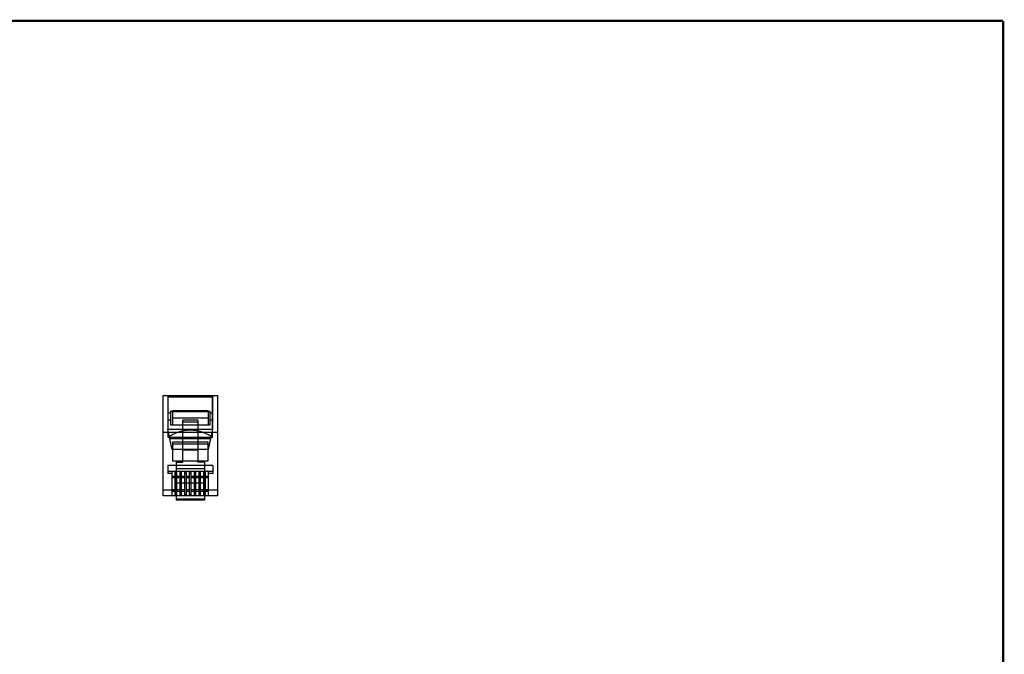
# Model space of a CAD drawing. Header units: inches. Extents: x 0.2 to 16.8, y 0.1 to 10.8.
# Tile 11 of 11: x 8.5 to 16.8, y 5.4 to 10.8. Entities that reach past the tile are written whole.
import ezdxf

# ---------------------------------------------------------------- set-up
doc = ezdxf.new("R2010")
doc.units = ezdxf.units.IN
doc.header["$LTSCALE"] = 0.935
doc.header["$MEASUREMENT"] = 0
doc.layers.get('0').update_dxf_attribs({"linetype": 'CONTINUOUS'})

msp = doc.modelspace()

# ---------------------------------------------------------------- linework, layer by layer
at = {"color": 7, "linetype": 'CONTINUOUS'}
for p, q in [((9.7041, 6.7723), (9.7041, 7.6153)), ((9.7041, 7.6153), (10.1591, 7.6153)), ((9.7441, 7.6153), (9.7441, 7.3303)), ((10.1191, 7.6003), (9.7441, 7.6003)), ((9.7461, 7.2623), (9.7461, 7.6153)), ((10.1171, 7.2623), (10.1171, 7.6153)), ((10.1191, 7.3303), (10.1191, 7.6153)), ((10.1591, 7.6153), (10.1591, 6.7723)), ((9.7441, 7.4693), (9.7661, 7.4693)), ((9.7661, 7.4833), (9.7661, 7.3683)), ((9.7661, 7.4833), (10.0971, 7.4833)), ((9.7821, 7.4804), (9.7661, 7.4804)), ((9.7821, 7.486), (9.7821, 7.3653)), ((10.0811, 7.486), (9.7821, 7.486)), ((9.7821, 7.4853), (10.0811, 7.4853)), ((9.7821, 7.48), (10.0811, 7.48)), ((10.0811, 7.486), (10.0811, 7.3653)), ((10.0971, 7.4804), (10.0811, 7.4804)), ((10.0971, 7.3683), (10.0971, 7.4833)), ((10.0971, 7.4693), (10.1191, 7.4693)), ((9.7441, 7.4103), (9.7661, 7.4103)), ((9.7661, 7.3683), (10.0971, 7.3683)), ((9.7821, 7.4253), (10.0811, 7.4253)), ((10.0811, 7.3653), (9.7821, 7.3653)), ((9.8676, 7.0533), (9.8676, 7.4073)), ((9.9956, 7.4073), (9.8676, 7.4073)), ((9.8676, 7.3939), (9.9956, 7.3939)), ((9.9956, 7.4073), (9.9956, 7.0533)), ((10.0971, 7.4103), (10.1191, 7.4103)), ((9.7041, 7.3053), (10.1591, 7.3053)), ((9.7601, 7.2523), (9.7441, 7.3303)), ((9.7441, 7.3303), (10.1191, 7.3303)), ((10.1031, 7.2523), (10.1191, 7.3303)), ((10.1171, 7.2623), (9.7461, 7.2623)), ((9.7791, 7.1613), (9.758, 7.2623)), ((9.7601, 7.2523), (10.1031, 7.2523)), ((9.7816, 7.2223), (9.7816, 7.0653)), ((10.0816, 7.2223), (9.7816, 7.2223)), ((9.7816, 7.2073), (10.0816, 7.2073)), ((9.9956, 7.2553), (9.8676, 7.2553)), ((10.0816, 7.0653), (10.0816, 7.2223)), ((10.0841, 7.1613), (10.1031, 7.2523)), ((10.0841, 7.1613), (9.7791, 7.1613)), ((9.9956, 7.1543), (9.8676, 7.1543)), ((9.7416, 7.0273), (9.7416, 6.9603)), ((10.1216, 7.0273), (9.7416, 7.0273)), ((9.7816, 7.0653), (10.0816, 7.0653)), ((9.8116, 7.0533), (9.8116, 6.7353)), ((9.8116, 7.0533), (9.8676, 7.0533)), ((10.0516, 7.0533), (9.9956, 7.0533)), ((10.0516, 7.0533), (10.0516, 6.7353)), ((10.1216, 7.0273), (10.1216, 6.9603)), ((10.1216, 6.9753), (9.7416, 6.9753)), ((9.7781, 6.9603), (9.7416, 6.9603)), ((9.7781, 6.7723), (9.7781, 6.9753)), ((9.8051, 6.7723), (9.8051, 6.9753)), ((9.8181, 6.9603), (9.8051, 6.9603)), ((10.0516, 6.9973), (9.8116, 6.9973)), ((10.0516, 6.9773), (9.8116, 6.9773)), ((9.8181, 6.7723), (9.8181, 6.9753)), ((9.8451, 6.7723), (9.8451, 6.9753)), ((9.8581, 6.9603), (9.8451, 6.9603)), ((9.8581, 6.7723), (9.8581, 6.9753)), ((9.8851, 6.7723), (9.8851, 6.9753)), ((9.8981, 6.9603), (9.8851, 6.9603)), ((9.8981, 6.7723), (9.8981, 6.9753)), ((9.9251, 6.7723), (9.9251, 6.9753)), ((9.9381, 6.9603), (9.9251, 6.9603)), ((9.9381, 6.7723), (9.9381, 6.9753)), ((9.9651, 6.7723), (9.9651, 6.9753)), ((9.9781, 6.9603), (9.9651, 6.9603)), ((9.9781, 6.7723), (9.9781, 6.9753)), ((10.0051, 6.7723), (10.0051, 6.9753)), ((10.0181, 6.9603), (10.0051, 6.9603)), ((10.0181, 6.7723), (10.0181, 6.9753)), ((10.0451, 6.7723), (10.0451, 6.9753)), ((10.0581, 6.9603), (10.0451, 6.9603)), ((10.0581, 6.7723), (10.0581, 6.9753)), ((10.0851, 6.7723), (10.0851, 6.9753)), ((10.1216, 6.9603), (10.0851, 6.9603)), ((9.8051, 6.9353), (9.7781, 6.9353)), ((9.8051, 6.9233), (9.7781, 6.9233)), ((10.0516, 6.8773), (9.8116, 6.8773)), ((9.8451, 6.9353), (9.8181, 6.9353)), ((9.8451, 6.9233), (9.8181, 6.9233)), ((9.8851, 6.9353), (9.8581, 6.9353)), ((9.8851, 6.9233), (9.8581, 6.9233)), ((9.9251, 6.9353), (9.8981, 6.9353)), ((9.9251, 6.9233), (9.8981, 6.9233)), ((9.9651, 6.9353), (9.9381, 6.9353)), ((9.9651, 6.9233), (9.9381, 6.9233)), ((10.0051, 6.9353), (9.9781, 6.9353)), ((10.0051, 6.9233), (9.9781, 6.9233)), ((10.0451, 6.9353), (10.0181, 6.9353)), ((10.0451, 6.9233), (10.0181, 6.9233)), ((10.0851, 6.9353), (10.0581, 6.9353)), ((10.0851, 6.9233), (10.0581, 6.9233)), ((9.8116, 6.8203), (9.7041, 6.8203)), ((9.7781, 6.8243), (9.8051, 6.8243)), ((9.7781, 6.8123), (9.8051, 6.8123)), ((9.8181, 6.7843), (9.8051, 6.7843)), ((9.8181, 6.8243), (9.8451, 6.8243)), ((9.8181, 6.8123), (9.8451, 6.8123)), ((9.8581, 6.7843), (9.8451, 6.7843)), ((9.8581, 6.8243), (9.8851, 6.8243)), ((9.8581, 6.8123), (9.8851, 6.8123)), ((9.8981, 6.7843), (9.8851, 6.7843)), ((9.8981, 6.8243), (9.9251, 6.8243)), ((9.8981, 6.8123), (9.9251, 6.8123)), ((9.9381, 6.7843), (9.9251, 6.7843)), ((9.9381, 6.8243), (9.9651, 6.8243)), ((9.9381, 6.8123), (9.9651, 6.8123)), ((9.9781, 6.7843), (9.9651, 6.7843)), ((9.9781, 6.8243), (10.0051, 6.8243)), ((9.9781, 6.8123), (10.0051, 6.8123)), ((10.0181, 6.7843), (10.0051, 6.7843)), ((10.0181, 6.8243), (10.0451, 6.8243)), ((10.0181, 6.8123), (10.0451, 6.8123)), ((10.0581, 6.7843), (10.0451, 6.7843)), ((10.1591, 6.8203), (10.0516, 6.8203)), ((10.0581, 6.8243), (10.0851, 6.8243)), ((10.0581, 6.8123), (10.0851, 6.8123)), ((10.1591, 6.7723), (9.7041, 6.7723)), ((9.8116, 6.7453), (10.0516, 6.7453)), ((10.0516, 6.7353), (9.8116, 6.7353))]:
    msp.add_line(p, q, dxfattribs=at)
at = {"color": 7, "linetype": 'CONTINUOUS', "const_width": 0.02}
for points in [[(16.75, 10.7586), (0.25, 10.7586)], [(16.75, 0.2586), (16.75, 10.7586)]]:
    msp.add_lwpolyline(points, dxfattribs=at)
at = {"color": 7, "linetype": 'CONTINUOUS'}
msp.add_open_spline([(10.1171, 7.2623), (10.1046, 7.2708), (10.0797, 7.2857), (10.0415, 7.3027), (10.0043, 7.3142), (9.9677, 7.3208), (9.9316, 7.323), (9.8954, 7.3208), (9.8589, 7.3142), (9.8216, 7.3027), (9.7834, 7.2857), (9.7586, 7.2708), (9.7461, 7.2623)], degree=3, knots=[0, 0, 0, 0, 0.114528, 0.219117, 0.316563, 0.409408, 0.500001, 0.590593, 0.683437, 0.780883, 0.885472, 1, 1, 1, 1], dxfattribs=at)

doc.saveas('drawing.dxf')
